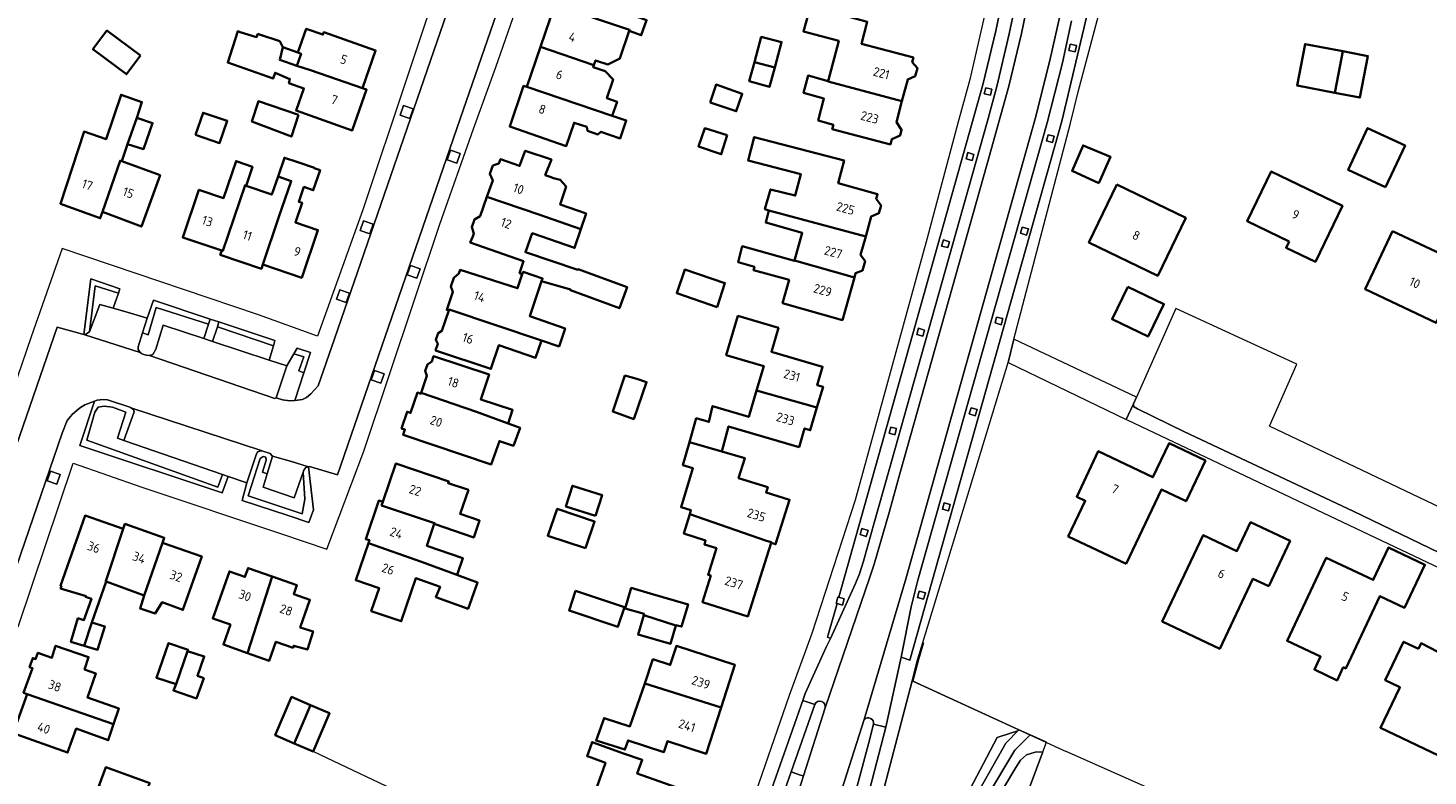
# Model space of a CAD drawing. Extents: x 152761 to 155748, y 459947 to 462743.
# Tile 87 of 256: x 154148 to 154356, y 461050 to 461161. Entities that reach past the tile are written whole.
import ezdxf
from ezdxf.enums import TextEntityAlignment as Align

# ---------------------------------------------------------------- set-up
doc = ezdxf.new("R2010")
doc.units = 0
doc.header["$LTSCALE"] = 0.75
for name, color, linetype, lineweight in [('B-RO-GR-BEPLANTING_CULTUUR_BOSPLANTSOEN-GV', 251, 'CONTINUOUS', 18), ('B-RO-GR-BEPLANTING_CULTUUR_HEESTERS-GV', 251, 'CONTINUOUS', 18), ('B-RO-GR-GROENVOORZIENING-GV', 251, 'CONTINUOUS', 18), ('B-RO-GR-HAAG-GV', 251, 'CONTINUOUS', 13), ('B-RO-IE-TERREINAFSCHEIDING_KUNSTMATIG_HEKWERK-G', 251, 'IE-TERREINAFSCHEIDING-KUNSTMATIG', 18), ('B-RO-OG-BEBOUWING-GV', 6, 'CONTINUOUS', 35), ('B-RO-OG-BEBOUWING-T18', 1, 'CONTINUOUS', 18), ('B-RO-OG-TERREIN_CULTUURSCHEIDING-GV', 251, 'CONTINUOUS', 18), ('B-RO-VH-VERHARDING_ASFALT-GV', 251, 'CONTINUOUS', 18), ('B-RO-VH-VERHARDING_BETONSTRAATSTEEN-GV', 251, 'CONTINUOUS', 18), ('B-RO-VH-VERHARDING_TEGEL-GV', 251, 'CONTINUOUS', 18)]:
    doc.layers.add(name, color=color, linetype=linetype, lineweight=lineweight)
doc.styles.add('NLCS-ISO-M200-T18', font='NLCS-ISO.ttf', dxfattribs={"height": 0.36})
doc.linetypes.add('IE-TERREINAFSCHEIDING-KUNSTMATIG', pattern='A,4,[82,NLCS.SHX,S=0.75,R=90,X=0,Y=0],4,-2', length=10)

msp = doc.modelspace()

# ---------------------------------------------------------------- linework, layer by layer
at = {"layer": 'B-RO-GR-BEPLANTING_CULTUUR_BOSPLANTSOEN-GV', "flags": 128}
for points in [[(154294.838, 461056.481), (154294.981, 461056.63), (154279.181, 461063.879), (154277.243, 461056.487), (154274.527, 461046.126), (154274.762, 461046.064), (154278.102, 461045.189), (154279.528, 461041.741), (154280.699, 461038.909), (154278.389, 461037.953), (154279.181, 461036.038), (154281.093, 461037.957), (154284.229, 461041.106), (154291.775, 461055.464), (154293.741, 461056.117)], [(154279.181, 461036.038), (154281.133, 461036.154), (154284.93, 461040.201), (154293.074, 461054.643), (154293.249, 461054.826), (154294.838, 461056.481), (154293.741, 461056.117), (154291.775, 461055.464), (154284.229, 461041.106), (154281.093, 461037.957)], [(154296.653, 461055.863), (154294.981, 461056.63), (154294.838, 461056.481), (154293.249, 461054.826), (154293.074, 461054.643), (154284.93, 461040.201), (154281.133, 461036.154), (154282.122, 461035.535), (154285.863, 461039.314), (154294.393, 461053.598)], [(154282.122, 461035.535), (154281.385, 461031.025), (154287.699, 461039.519), (154294.56, 461051.011), (154295.227, 461052.131), (154296.133, 461052.88), (154297.392, 461053.31), (154298.535, 461053.325), (154299.067, 461054.756), (154296.653, 461055.863), (154294.393, 461053.598), (154285.863, 461039.314)], [(154298.535, 461053.325), (154297.392, 461053.31), (154296.133, 461052.88), (154295.227, 461052.131), (154294.56, 461051.011), (154287.699, 461039.519), (154281.385, 461031.025), (154284.947, 461022.453), (154286.735, 461021.612), (154286.809, 461021.81)]]:
    msp.add_lwpolyline(points, close=True, dxfattribs=at)
at = {"layer": 'B-RO-GR-BEPLANTING_CULTUUR_HEESTERS-GV', "flags": 128}
for points in [[(154157.398, 461115.551), (154158.934, 461119.608), (154160.891, 461119.039), (154161.687, 461121.294), (154158.232, 461122.38)], [(154165.25, 461115.396), (154164.582, 461113.345), (154164.599, 461112.907), (154164.877, 461112.462), (154165.106, 461112.326), (154165.275, 461112.225), (154165.777, 461112.088), (154166.296, 461112.033), (154166.789, 461112.166), (154167.202, 461112.956), (154168.304, 461116.552), (154174.349, 461114.555), (154175.032, 461116.698), (154167.271, 461119.138), (154166.099, 461115.121)], [(154176.324, 461116.274), (154175.632, 461114.131), (154184.011, 461111.363), (154184.625, 461113.451)], [(154177.093, 461094.438), (154162.505, 461099.471), (154161.53, 461099.807), (154162.792, 461103.655), (154160.784, 461104.387), (154159.549, 461104.555), (154158.691, 461104.408), (154158.21, 461103.655), (154157.017, 461099.491), (154176.391, 461092.526)], [(154183.721, 461094.519), (154183.003, 461094.744), (154183.568, 461096.543), (154183.526, 461097.003), (154183.108, 461097.087), (154182.668, 461096.794), (154180.911, 461091.271), (154188.882, 461088.593), (154189.28, 461090.769), (154189.046, 461094.781), (154187.705, 461090.958), (154183.124, 461092.539)]]:
    msp.add_lwpolyline(points, close=True, dxfattribs=at)
at = {"layer": 'B-RO-GR-GROENVOORZIENING-GV', "flags": 128}
for points in [[(154302.58, 461158.152), (154302.391, 461157.228), (154303.33, 461157.01), (154303.538, 461157.961)], [(154290.084, 461151.671), (154289.859, 461150.783), (154290.767, 461150.587), (154290.969, 461151.467)], [(154204.798, 461147.155), (154205.293, 461148.572), (154203.877, 461149.066), (154203.383, 461147.65)], [(154299.305, 461144.704), (154299.075, 461143.811), (154299.985, 461143.566), (154300.236, 461144.496)], [(154211.786, 461140.523), (154212.281, 461141.94), (154210.864, 461142.434), (154210.37, 461141.018)], [(154287.438, 461142.079), (154287.178, 461141.17), (154288.086, 461140.921), (154288.343, 461141.808)], [(154198.908, 461130.07), (154199.403, 461131.487), (154197.986, 461131.981), (154197.492, 461130.565)], [(154295.457, 461131.051), (154295.235, 461130.152), (154296.118, 461129.877), (154296.404, 461130.82)], [(154283.807, 461129.147), (154283.526, 461128.225), (154284.457, 461128.017), (154284.728, 461128.875)], [(154205.849, 461123.473), (154206.344, 461124.89), (154204.927, 461125.384), (154204.433, 461123.968)], [(154156.551, 461115.143), (154156.706, 461115.099), (154157.398, 461115.551), (154158.232, 461122.38), (154161.687, 461121.294), (154161.911, 461121.927), (154157.61, 461123.385)], [(154195.395, 461119.872), (154195.89, 461121.289), (154194.473, 461121.783), (154193.979, 461120.367)], [(154175.032, 461116.698), (154175.268, 461117.437), (154166.863, 461120.239), (154165.957, 461117.567), (154165.25, 461115.396), (154166.099, 461115.121), (154167.271, 461119.138)], [(154291.683, 461117.723), (154291.455, 461116.874), (154292.358, 461116.59), (154292.616, 461117.501)], [(154176.561, 461117.006), (154176.324, 461116.274), (154184.625, 461113.451), (154184.857, 461114.24)], [(154280.114, 461116.069), (154279.87, 461115.164), (154280.769, 461114.903), (154281.013, 461115.814)], [(154187.793, 461105.357), (154189.151, 461109.489), (154188.381, 461109.745), (154189.114, 461111.858), (154187.653, 461112.275), (154186.608, 461110.505), (154185.052, 461105.75), (154185.956, 461105.495), (154187.044, 461105.309)], [(154189.151, 461109.489), (154190.134, 461112.481), (154188.162, 461113.138), (154187.653, 461112.275), (154189.114, 461111.858), (154188.381, 461109.745)], [(154200.515, 461107.929), (154201.01, 461109.346), (154199.594, 461109.84), (154199.1, 461108.424)], [(154158.143, 461105.274), (154155.977, 461098.723), (154177.061, 461091.723), (154177.95, 461094.142), (154177.093, 461094.438), (154176.391, 461092.526), (154157.017, 461099.491), (154158.21, 461103.655), (154158.691, 461104.408), (154159.549, 461104.555), (154160.784, 461104.387), (154162.792, 461103.655), (154161.53, 461099.807), (154162.505, 461099.471), (154164.003, 461103.72), (154163.892, 461104.051), (154163.527, 461104.313), (154163.518, 461104.316), (154160.051, 461105.464), (154159.405, 461105.5), (154158.547, 461105.403)], [(154287.644, 461103.385), (154288.518, 461103.111), (154288.801, 461104.03), (154287.9, 461104.275)], [(154276.023, 461101.45), (154275.762, 461100.538), (154276.624, 461100.284), (154276.895, 461101.213)], [(154183.721, 461094.519), (154184.506, 461097.124), (154184.452, 461097.184), (154184.128, 461097.546), (154182.912, 461097.919), (154182.884, 461097.927), (154182.795, 461097.907), (154182.273, 461097.789), (154182.064, 461097.314), (154180.686, 461093.198), (154179.992, 461090.585), (154186.785, 461088.336), (154189.88, 461087.311), (154190.568, 461089.195), (154189.809, 461095.548), (154189.419, 461095.464), (154189.135, 461095.034), (154189.046, 461094.781), (154189.28, 461090.769), (154188.882, 461088.593), (154180.911, 461091.271), (154182.668, 461096.794), (154183.108, 461097.087), (154183.526, 461097.003), (154183.568, 461096.543), (154183.003, 461094.744)], [(154152.55, 461092.989), (154153.044, 461094.405), (154151.628, 461094.899), (154151.134, 461093.484)], [(154283.922, 461090.206), (154283.671, 461089.302), (154284.59, 461089.048), (154284.834, 461089.951)], [(154271.723, 461086.396), (154271.507, 461085.518), (154272.376, 461085.227), (154272.663, 461086.14)], [(154268.342, 461076.25), (154268.176, 461076.272), (154267.934, 461075.328), (154268.084, 461075.291), (154268.856, 461075.067), (154269.146, 461076.002)], [(154280.216, 461077.129), (154279.963, 461076.227), (154280.864, 461075.95), (154281.143, 461076.882)]]:
    msp.add_lwpolyline(points, close=True, dxfattribs=at)
at = {"layer": 'B-RO-GR-HAAG-GV', "flags": 128}
for points in [[(154161.911, 461121.927), (154157.61, 461123.385), (154156.551, 461115.143), (154156.706, 461115.099), (154157.398, 461115.551), (154158.232, 461122.38), (154161.687, 461121.294)], [(154175.032, 461116.698), (154175.268, 461117.437), (154166.863, 461120.239), (154165.957, 461117.567), (154165.25, 461115.396), (154166.099, 461115.121), (154167.271, 461119.138)], [(154176.561, 461117.006), (154176.324, 461116.274), (154184.625, 461113.451), (154184.857, 461114.24)], [(154189.151, 461109.489), (154188.381, 461109.745), (154189.114, 461111.858), (154187.653, 461112.275), (154186.608, 461110.505), (154185.052, 461105.75), (154185.956, 461105.495), (154187.044, 461105.309), (154187.793, 461105.357)], [(154188.162, 461113.138), (154187.653, 461112.275), (154189.114, 461111.858), (154188.381, 461109.745), (154189.151, 461109.489), (154190.134, 461112.481)], [(154177.093, 461094.438), (154176.391, 461092.526), (154157.017, 461099.491), (154158.21, 461103.655), (154158.691, 461104.408), (154159.549, 461104.555), (154160.784, 461104.387), (154162.792, 461103.655), (154161.53, 461099.807), (154162.505, 461099.471), (154164.003, 461103.72), (154163.892, 461104.051), (154163.527, 461104.313), (154163.518, 461104.316), (154160.051, 461105.464), (154159.405, 461105.5), (154158.547, 461105.403), (154158.143, 461105.274), (154155.977, 461098.723), (154177.061, 461091.723), (154177.95, 461094.142)], [(154183.721, 461094.519), (154184.506, 461097.124), (154184.452, 461097.184), (154184.128, 461097.546), (154182.912, 461097.919), (154182.884, 461097.927), (154182.795, 461097.907), (154182.273, 461097.789), (154182.064, 461097.314), (154180.686, 461093.198), (154179.992, 461090.585), (154186.785, 461088.336), (154189.88, 461087.311), (154190.568, 461089.195), (154189.809, 461095.548), (154189.419, 461095.464), (154189.135, 461095.034), (154189.046, 461094.781), (154189.28, 461090.769), (154188.882, 461088.593), (154180.911, 461091.271), (154182.668, 461096.794), (154183.108, 461097.087), (154183.526, 461097.003), (154183.568, 461096.543), (154183.003, 461094.744)]]:
    msp.add_lwpolyline(points, close=True, dxfattribs=at)
at = {"layer": 'B-RO-IE-TERREINAFSCHEIDING_KUNSTMATIG_HEKWERK-G', "flags": 128}
for points in [[(154280.88, 461069.499), (154280.105, 461066.948), (154279.296, 461063.826), (154301.998, 461053.411)], [(154208.005, 461045.059), (154205.263, 461046.368), (154190.527, 461053.4)], [(154298.535, 461053.325), (154286.809, 461021.81)], [(154336.403, 461038.384), (154317.439, 461046.526), (154301.998, 461053.411)]]:
    msp.add_lwpolyline(points, dxfattribs=at)
at = {"layer": 'B-RO-OG-BEBOUWING-GV', "flags": 128}
for points in [[(154237.362, 461169.646), (154234.734, 461170.426), (154236.115, 461169.949), (154235.218, 461167.533), (154233.293, 461168.193), (154227.945, 461170.025), (154225.907, 461164.083), (154226.295, 461163.949), (154237.359, 461160.265), (154237.313, 461160.096), (154239.07, 461159.474), (154239.881, 461161.717), (154236.877, 461162.775), (154238.18, 461166.61), (154238.844, 461166.381), (154239.632, 461168.861)], [(154226.295, 461163.949), (154224.164, 461157.737), (154232.081, 461155.053), (154232.317, 461155.741), (154234.123, 461155.151), (154235.934, 461156.015), (154237.313, 461160.096), (154237.359, 461160.265)], [(154266.777, 461152.647), (154266.763, 461152.594), (154277.669, 461149.694), (154278.526, 461152.923), (154279.635, 461153.405), (154279.955, 461154.608), (154279.201, 461155.466), (154279.386, 461156.162), (154271.689, 461158.204), (154272.549, 461161.446), (154272.158, 461161.552), (154266.559, 461163.065), (154266.424, 461163.101), (154264.144, 461163.718), (154263.089, 461160.042), (154268.311, 461158.617)], [(154164.939, 461156.443), (154159.971, 461160.166), (154157.9, 461157.401), (154162.867, 461153.679)], [(154188.105, 461154.915), (154185.556, 461155.807), (154186.006, 461157.682), (154185.56, 461158.61), (154182.575, 461159.585), (154182.338, 461159.659), (154182.144, 461159.198), (154179.691, 461159.944), (154179.335, 461160.053), (154177.874, 461155.425), (154184.577, 461153.056), (154184.876, 461153.921), (154187.072, 461152.962), (154186.918, 461152.379), (154189.147, 461151.587), (154187.99, 461148.313), (154196.287, 461145.379), (154198.421, 461151.413), (154197.79, 461151.637), (154190.095, 461154.27)], [(154190.095, 461154.27), (154197.79, 461151.637), (154199.763, 461157.217), (154192.093, 461159.927), (154191.96, 461159.551), (154189.498, 461160.421), (154188.254, 461156.898), (154188.726, 461156.733), (154188.105, 461154.915)], [(154258.846, 461154.703), (154259.857, 461158.439), (154256.857, 461159.224), (154255.849, 461155.497)], [(154186.006, 461157.682), (154185.556, 461155.807), (154188.105, 461154.915), (154188.726, 461156.733), (154188.254, 461156.898)], [(154232.081, 461155.053), (154224.164, 461157.737), (154222.13, 461151.808), (154234.796, 461147.537), (154235.51, 461149.627), (154234.002, 461150.13), (154234.949, 461152.892), (154233.748, 461154.121), (154231.97, 461154.73)], [(154342.926, 461157.091), (154337.353, 461158.158), (154336.175, 461152.006), (154341.769, 461150.934), (154342.05, 461152.46)], [(154342.926, 461157.091), (154342.05, 461152.46), (154341.769, 461150.934), (154345.478, 461150.224), (154346.656, 461156.377)], [(154255.849, 461155.497), (154255.072, 461152.657), (154258.072, 461151.845), (154258.846, 461154.703)], [(154277.669, 461149.694), (154266.763, 461152.594), (154266.777, 461152.647), (154263.78, 461153.495), (154263.104, 461150.928), (154266.119, 461150.089), (154265.286, 461146.847), (154267.522, 461146.183), (154267.361, 461145.576), (154275.97, 461143.29), (154276.177, 461144.07), (154277.396, 461144.638), (154277.618, 461145.476), (154276.848, 461146.601)], [(154163.023, 461143.356), (154164.402, 461147.248), (154165.159, 461149.572), (154162.078, 461150.654), (154159.888, 461144.087), (154156.618, 461145.222), (154153.091, 461134.513), (154158.986, 461132.359), (154159.329, 461133.302), (154161.935, 461140.887), (154162.179, 461140.798)], [(154234.796, 461147.537), (154222.13, 461151.808), (154221.671, 461151.959), (154219.603, 461145.929), (154227.967, 461143.061), (154229.147, 461146.5), (154231.023, 461145.898), (154231.104, 461145.331), (154232.671, 461144.79), (154233.104, 461145.168), (154235.969, 461144.195), (154236.861, 461146.841)], [(154249.293, 461149.526), (154253.158, 461148.201), (154254.023, 461150.796), (154250.159, 461152.148)], [(154188.332, 461147.656), (154182.415, 461149.693), (154181.443, 461146.676), (154187.295, 461144.452)], [(154164.402, 461147.248), (154163.023, 461143.356), (154165.401, 461142.599), (154166.726, 461146.464)], [(154173.095, 461144.702), (154176.667, 461143.484), (154177.79, 461146.777), (154174.219, 461147.996)], [(154251.809, 461144.647), (154248.485, 461145.702), (154247.539, 461142.999), (154250.917, 461141.836)], [(154257.982, 461133.527), (154272.323, 461129.681), (154273.142, 461132.619), (154274.259, 461133.113), (154274.582, 461134.273), (154273.876, 461135.248), (154274.066, 461135.929), (154268.252, 461137.551), (154269.118, 461140.903), (154255.821, 461144.392), (154254.902, 461140.933), (154262.712, 461138.877), (154261.874, 461135.715), (154258.226, 461136.635), (154257.401, 461133.716)], [(154349.271, 461136.951), (154352.155, 461143.132), (154346.624, 461145.712), (154343.74, 461139.531)], [(154216.242, 461135.55), (154223.934, 461132.897), (154230.151, 461130.745), (154230.922, 461133.053), (154227.084, 461134.378), (154227.95, 461137.054), (154227.058, 461138.054), (154225.897, 461138.353), (154225.908, 461138.384), (154224.872, 461138.756), (154225.789, 461141.068), (154221.898, 461142.366), (154221.071, 461140.123), (154218.252, 461141.136), (154218.021, 461140.495), (154217.122, 461140.192), (154216.67, 461138.936), (154217.101, 461137.939)], [(154306.827, 461137.548), (154308.558, 461141.453), (154304.504, 461143.157), (154302.855, 461139.373)], [(154159.329, 461133.302), (154165.085, 461131.14), (154167.854, 461138.725), (154162.179, 461140.798), (154161.935, 461140.887)], [(154176.971, 461127.579), (154177.137, 461127.523), (154180.437, 461137.242), (154180.602, 461137.183), (154181.472, 461139.822), (154181.529, 461139.994), (154179.104, 461140.817), (154177.251, 461135.358), (154173.606, 461136.595), (154171.209, 461129.535)], [(154185.309, 461138.564), (154187.271, 461137.864), (154185.447, 461132.574), (154183.05, 461125.514), (154188.825, 461123.551), (154191.223, 461130.613), (154187.894, 461131.743), (154188.876, 461134.658), (154188.389, 461134.793), (154189.146, 461137.009), (154190.525, 461136.522), (154191.498, 461139.36), (154191.537, 461139.478), (154190.676, 461139.784), (154190.687, 461139.82), (154188.099, 461140.704), (154186.255, 461141.334)], [(154185.309, 461138.564), (154184.389, 461135.875), (154180.602, 461137.183), (154180.437, 461137.242), (154177.137, 461127.523), (154176.971, 461127.579), (154176.76, 461126.955), (154182.838, 461124.89), (154183.05, 461125.514), (154185.447, 461132.574), (154187.271, 461137.864)], [(154335.008, 461128.935), (154334.554, 461127.994), (154338.88, 461125.913), (154342.879, 461134.225), (154332.352, 461139.289), (154328.806, 461131.92)], [(154309.494, 461137.341), (154305.351, 461128.764), (154315.539, 461123.839), (154319.682, 461132.42)], [(154221.472, 461124.082), (154221.607, 461124.432), (154224.471, 461123.451), (154224.336, 461123.054), (154228.615, 461121.79), (154228.585, 461121.708), (154235.839, 461119.045), (154236.981, 461122.158), (154229.728, 461124.82), (154229.7, 461124.743), (154221.93, 461127.325), (154222.939, 461130.131), (154229.218, 461127.972), (154230.151, 461130.745), (154223.934, 461132.897), (154216.242, 461135.55), (154215.214, 461132.693), (154214.393, 461132.171), (154213.982, 461131.028), (154214.289, 461130.123), (154214.124, 461129.664), (154213.77, 461128.786), (154221.661, 461126.001), (154221.066, 461124.244)], [(154261.774, 461126.1), (154270.631, 461123.612), (154270.804, 461124.234), (154271.842, 461124.638), (154272.219, 461125.99), (154271.558, 461126.938), (154272.323, 461129.681), (154257.982, 461133.527), (154257.514, 461131.713), (154262.917, 461130.199)], [(154350.324, 461130.441), (154346.276, 461121.839), (154356.779, 461116.895), (154360.828, 461125.499)], [(154270.631, 461123.612), (154261.774, 461126.1), (154261.758, 461126.042), (154254.037, 461128.222), (154253.415, 461125.844), (154255.848, 461125.168), (154255.712, 461124.655), (154260.975, 461123.237), (154260.007, 461119.766), (154268.869, 461117.295)], [(154224.294, 461114.257), (154226.927, 461113.381), (154227.807, 461116.045), (154222.565, 461117.88), (154224.336, 461123.054), (154224.471, 461123.451), (154221.607, 461124.432), (154221.472, 461124.082), (154220.764, 461121.988), (154212.253, 461124.714), (154212.082, 461124.201), (154211.336, 461123.556), (154210.908, 461122.276), (154211.171, 461121.474), (154210.276, 461118.795), (154210.592, 461118.691), (154210.64, 461118.835)], [(154250.345, 461119.219), (154251.47, 461122.754), (154245.518, 461124.767), (154244.329, 461121.253)], [(154311.122, 461122.221), (154308.797, 461117.404), (154314.128, 461114.829), (154316.455, 461119.648)], [(154224.294, 461114.257), (154210.64, 461118.835), (154210.592, 461118.691), (154209.582, 461115.667), (154209.013, 461115.367), (154208.678, 461114.363), (154208.953, 461113.781), (154208.625, 461112.8), (154216.825, 461110.062), (154217.997, 461113.545), (154223.44, 461111.714)], [(154265.097, 461104.331), (154265.996, 461107.379), (154265.131, 461107.634), (154265.937, 461110.367), (154258.36, 461112.602), (154259.401, 461116.132), (154253.384, 461117.907), (154251.672, 461112.102), (154257.219, 461110.466), (154256.159, 461106.872)], [(154206.519, 461106.495), (154214.712, 461103.706), (154219.386, 461101.956), (154220.035, 461103.983), (154215.323, 461105.537), (154216.548, 461109.205), (154208.34, 461111.946), (154208.078, 461111.162), (154207.42, 461110.727), (154207.106, 461109.785), (154207.362, 461109.018)], [(154238.421, 461108.585), (154236.664, 461109.072), (154234.853, 461103.748), (154237.961, 461102.612), (154239.881, 461108.098)], [(154219.386, 461101.956), (154214.712, 461103.706), (154206.519, 461106.495), (154206.476, 461106.366), (154205.934, 461106.547), (154204.93, 461103.542), (154204.417, 461103.713), (154203.59, 461101.237), (154204.103, 461101.066), (154204.001, 461100.761), (154203.843, 461100.288), (154216.844, 461095.875), (154218.088, 461099.362), (154220.169, 461098.686), (154221.142, 461101.334)], [(154246.239, 461099.212), (154250.996, 461097.831), (154252.014, 461101.548), (154262.447, 461098.474), (154263.26, 461101.23), (154264.108, 461100.98), (154265.097, 461104.331), (154256.159, 461106.872), (154255.003, 461102.952), (154249.654, 461104.548), (154249.091, 461102.212), (154247.235, 461102.747)], [(154250.996, 461097.831), (154246.239, 461099.212), (154245.262, 461095.786), (154246.739, 461095.336), (154244.98, 461089.562), (154246.446, 461089.115), (154246.273, 461088.538), (154257.479, 461084.663), (154258.321, 461084.398), (154258.292, 461084.306), (154258.961, 461084.095), (154261.04, 461090.674), (154257.562, 461091.773), (154257.798, 461092.52), (154253.504, 461093.877), (154254.438, 461096.832)], [(154310.876, 461081.172), (154316.097, 461092.182), (154319.748, 461090.453), (154322.605, 461096.478), (154317.214, 461099.035), (154314.833, 461094.014), (154306.733, 461097.856), (154303.544, 461091.131), (154304.805, 461090.532), (154302.297, 461085.241)], [(154208.448, 461087.123), (154214.281, 461085.104), (154215.146, 461087.59), (154212.254, 461088.591), (154213.498, 461092.131), (154210.483, 461093.118), (154210.579, 461093.401), (154202.755, 461096.057), (154200.82, 461090.356), (154200.647, 461089.848), (154208.479, 461087.215)], [(154232.316, 461088.319), (154233.279, 461091.373), (154228.89, 461092.756), (154227.928, 461089.702)], [(154211.803, 461079.556), (154211.858, 461079.712), (154212.669, 461082.016), (154207.339, 461083.857), (154208.448, 461087.123), (154208.479, 461087.215), (154200.647, 461089.848), (154200.82, 461090.356), (154200.23, 461090.557), (154198.294, 461084.854), (154198.827, 461084.673), (154198.682, 461084.246), (154206.53, 461081.474)], [(154156.623, 461069.054), (154157.767, 461072.488), (154159.857, 461078.581), (154159.802, 461078.601), (154162.387, 461086.368), (154156.74, 461088.335), (154153.12, 461077.944), (154153.232, 461077.904), (154153.116, 461077.552), (154156.9, 461076.389), (154156.819, 461076.281), (154157.684, 461076.01), (154156.565, 461072.853), (154155.691, 461073.118), (154154.64, 461069.656)], [(154230.845, 461083.507), (154232.171, 461087.467), (154226.644, 461089.335), (154225.243, 461085.344)], [(154258.292, 461084.306), (154258.321, 461084.398), (154257.479, 461084.663), (154246.273, 461088.538), (154245.409, 461085.661), (154248.618, 461084.633), (154248.434, 461084.06), (154250.221, 461083.488), (154248.985, 461079.575), (154249.366, 461079.454), (154248.127, 461075.535), (154254.849, 461073.41)], [(154159.857, 461078.581), (154165.506, 461076.482), (154168.196, 461084.318), (154168.456, 461085.062), (154162.643, 461087.087), (154162.387, 461086.368), (154159.802, 461078.601)], [(154331.972, 461077.886), (154335.145, 461084.58), (154329.3, 461087.352), (154327.277, 461083.084), (154322.272, 461085.456), (154316.204, 461072.656), (154324.725, 461068.617), (154329.641, 461078.99)], [(154168.196, 461084.318), (154165.506, 461076.482), (154164.891, 461074.59), (154167.107, 461073.832), (154168.178, 461075.489), (154171.239, 461074.352), (154174.006, 461082.294)], [(154198.682, 461084.246), (154196.826, 461078.777), (154200.271, 461077.608), (154199.111, 461074.191), (154203.547, 461072.685), (154205.719, 461079.084), (154209.29, 461077.8), (154208.695, 461076.26), (154213.451, 461074.529), (154214.857, 461078.448), (154211.803, 461079.556), (154206.53, 461081.474)], [(154343.011, 461065.873), (154343.368, 461065.705), (154348.411, 461076.398), (154352.077, 461074.669), (154355.091, 461081.061), (154349.701, 461083.602), (154347.441, 461078.809), (154340.482, 461082.089), (154334.688, 461069.799), (154339.651, 461067.458), (154338.736, 461065.517), (154342.095, 461063.932)], [(154184.459, 461079.31), (154180.878, 461080.571), (154180.412, 461079.247), (154178.106, 461080.059), (154175.655, 461073.099), (154178.256, 461072.183), (154177.213, 461069.221), (154180.78, 461067.965)], [(154180.78, 461067.965), (154184.004, 461066.829), (154185, 461069.656), (154187.536, 461068.763), (154187.639, 461069.055), (154189.657, 461068.496), (154190.496, 461071.172), (154188.6, 461071.784), (154190.04, 461075.873), (154187.639, 461076.719), (154188.1, 461078.027), (154184.459, 461079.31)], [(154236.581, 461074.778), (154229.369, 461077.175), (154228.406, 461074.279), (154235.618, 461071.881)], [(154239.441, 461073.571), (154244.189, 461072.064), (154244.196, 461072.089), (154245.055, 461071.893), (154246.011, 461075.176), (154240.384, 461076.809), (154237.601, 461077.615), (154236.682, 461074.588), (154239.498, 461073.766)], [(154157.767, 461072.488), (154156.623, 461069.054), (154158.603, 461068.453), (154159.654, 461071.915)], [(154244.189, 461072.064), (154239.441, 461073.571), (154238.612, 461070.722), (154243.391, 461069.33)], [(154354.127, 461068.593), (154351.951, 461069.639), (154349.216, 461063.948), (154351.391, 461062.902), (154351.322, 461062.758), (154348.508, 461056.905), (154357.087, 461052.781), (154362.385, 461063.802), (154364.505, 461062.784), (154367.692, 461069.414), (154361.922, 461072.188), (154359.398, 461066.936), (154354.525, 461069.421)], [(154160.97, 461057.434), (154161.76, 461059.764), (154157.082, 461061.417), (154158.344, 461064.948), (154156.677, 461065.544), (154157.254, 461067.368), (154152.383, 461069.046), (154151.824, 461067.279), (154149.764, 461068.015), (154149.427, 461067.073), (154149.003, 461067.224), (154148.532, 461065.907), (154148.956, 461065.755), (154147.646, 461062.092), (154148.186, 461061.899)], [(154170.207, 461063.387), (154171.91, 461068.252), (154171.991, 461068.468), (154169.073, 461069.428), (154167.315, 461064.307)], [(154170.207, 461063.387), (154169.828, 461062.414), (154173.233, 461061.251), (154174.315, 461064.251), (154173.369, 461064.603), (154174.397, 461067.467), (154171.91, 461068.252)], [(154239.632, 461063.443), (154250.931, 461059.932), (154252.96, 461066.225), (154244.284, 461069.023), (154243.379, 461066.217), (154240.804, 461067.047)], [(154250.931, 461059.932), (154239.632, 461063.443), (154237.414, 461057.104), (154233.577, 461058.348), (154232.407, 461055.003), (154236.669, 461053.681), (154237.144, 461055.05), (154242.441, 461053.319), (154242.947, 461054.927), (154248.717, 461053.068)], [(154148.186, 461061.899), (154146.121, 461056.123), (154154.162, 461053.249), (154155.428, 461056.791), (154160.17, 461055.072), (154160.97, 461057.434)], [(154187.71, 461054.603), (154190.131, 461060.271), (154187.314, 461061.474), (154184.893, 461055.806)], [(154190.131, 461060.271), (154187.71, 461054.603), (154190.527, 461053.4), (154192.948, 461059.068)], [(154244.41, 461040.683), (154244.742, 461041.622), (154245.45, 461041.963), (154245.855, 461043.097), (154245.51, 461043.79), (154246.722, 461047.211), (154238.502, 461050.124), (154239.22, 461052.147), (154236.475, 461053.121), (154231.804, 461054.78), (154231.254, 461053.233), (154231.067, 461052.707), (154231.661, 461052.497), (154233.781, 461051.744), (154233.724, 461051.582), (154231.455, 461045.192), (154233.254, 461044.566)], [(154159.673, 461047.944), (154164.677, 461046.193), (154165.081, 461046.007), (154166.146, 461048.325), (154166.323, 461048.709), (154159.834, 461051.096), (154158.793, 461048.256)]]:
    msp.add_lwpolyline(points, close=True, dxfattribs=at)
at = {"layer": 'B-RO-OG-TERREIN_CULTUURSCHEIDING-GV', "flags": 128}
for points in [[(154264.79, 461060.347), (154261.295, 461050.394), (154262.655, 461049.911), (154263.079, 461049.781), (154266.288, 461059.852)], [(154272.097, 461058.134), (154259.851, 461019.794), (154262.282, 461018.931), (154267.796, 461036.122), (154272.746, 461054.519), (154273.453, 461057.441)]]:
    msp.add_lwpolyline(points, dxfattribs=at)
at = {"layer": 'B-RO-OG-TERREIN_CULTUURSCHEIDING-GV'}
for points in [[(154266.288, 461059.852, 0.9607128), (154264.79, 461060.347)], [(154273.453, 461057.441, 0.7647579), (154272.097, 461058.134)]]:
    msp.add_lwpolyline(points, format="xyb", dxfattribs=at)
at = {"layer": 'B-RO-VH-VERHARDING_ASFALT-GV', "flags": 128}
for points in [[(154266.288, 461059.852), (154272.942, 461079.197), (154273.544, 461081.15), (154275.791, 461088.771), (154277.419, 461094.713), (154290.317, 461140.42), (154293.52, 461151.921), (154295.375, 461159.717), (154298.211, 461173.326), (154299.748, 461181.328), (154301.677, 461191.719), (154305.435, 461211.455), (154307.154, 461221.155), (154308.66, 461229.517), (154309.304, 461234.034), (154311.689, 461250.434)], [(154319.589, 461248.275), (154315.57, 461235.664), (154314.436, 461231.535), (154313.284, 461226.223), (154312.039, 461219.648), (154306.237, 461188.84), (154304.99, 461182.386), (154304.606, 461180.398), (154301.949, 461166.623), (154301.144, 461162.748), (154299.582, 461155.706), (154297.409, 461147.076), (154278.286, 461079.137), (154272.097, 461058.134)], [(154217.268, 461191.732), (154197.886, 461133.627), (154191.13, 461114.905), (154182.435, 461118.055), (154153.353, 461127.889), (154148.767, 461114.779), (154141.267, 461092.963)], [(154136.096, 461050.242), (154153.344, 461100.54), (154154.108, 461102.389), (154154.851, 461103.289), (154155.894, 461104.221), (154156.699, 461104.746), (154158.143, 461105.274), (154158.547, 461105.403), (154159.405, 461105.5), (154160.051, 461105.464), (154163.518, 461104.316), (154163.527, 461104.313), (154182.81, 461097.952), (154182.884, 461097.927), (154182.912, 461097.919), (154184.128, 461097.546), (154184.452, 461097.184), (154184.506, 461097.124), (154187.282, 461096.322), (154189.809, 461095.548), (154189.976, 461095.584), (154194.108, 461094.366), (154212.257, 461147.075), (154227.042, 461189.768)], [(154227.042, 461189.768), (154212.257, 461147.075), (154194.108, 461094.366), (154189.976, 461095.584), (154189.809, 461095.548), (154190.568, 461089.195), (154189.88, 461087.311), (154186.785, 461088.336), (154179.992, 461090.585), (154180.686, 461093.198), (154177.95, 461094.142), (154177.061, 461091.723), (154155.977, 461098.723), (154158.143, 461105.274), (154156.699, 461104.746), (154155.894, 461104.221), (154154.851, 461103.289), (154154.108, 461102.389), (154153.344, 461100.54), (154136.096, 461050.242)], [(154298.211, 461173.326), (154295.375, 461159.717), (154293.52, 461151.921), (154290.317, 461140.42), (154277.419, 461094.713), (154275.791, 461088.771), (154273.544, 461081.15), (154272.942, 461079.197), (154266.288, 461059.852), (154263.079, 461049.781), (154260.352, 461041.106)], [(154296.078, 461171.57), (154293.569, 461159.663), (154291.702, 461151.872), (154290.307, 461146.572), (154288.667, 461140.826), (154286.203, 461132.069), (154281.079, 461113.861), (154278.886, 461106.148), (154275.79, 461095.122), (154273.466, 461086.931), (154271.984, 461081.583), (154271.374, 461079.712), (154270.797, 461078.289), (154267.091, 461070.118), (154266.466, 461068.831), (154263.354, 461061.988), (154262.999, 461060.973), (154264.79, 461060.347)], [(154211.759, 461167.071), (154193.671, 461114.501), (154191.272, 461107.561), (154190.147, 461106.364), (154189.501, 461105.796), (154188.936, 461105.539), (154187.793, 461105.357), (154187.044, 461105.309), (154185.956, 461105.495), (154185.052, 461105.75), (154184.838, 461105.664), (154166.296, 461112.033), (154165.777, 461112.088), (154165.275, 461112.225), (154165.106, 461112.326), (154164.877, 461112.462), (154156.706, 461115.099), (154156.551, 461115.143), (154152.6, 461116.254), (154141.954, 461085.447)], [(154141.954, 461085.447), (154152.6, 461116.254), (154156.551, 461115.143), (154157.61, 461123.385), (154161.911, 461121.927), (154161.687, 461121.294), (154160.891, 461119.039), (154163.473, 461118.289), (154165.957, 461117.567), (154166.863, 461120.239), (154175.268, 461117.437), (154176.561, 461117.006), (154184.857, 461114.24), (154184.625, 461113.451), (154184.011, 461111.363), (154186.608, 461110.505), (154187.653, 461112.275), (154188.162, 461113.138), (154190.134, 461112.481), (154189.151, 461109.489), (154187.793, 461105.357), (154188.936, 461105.539), (154189.501, 461105.796), (154190.147, 461106.364), (154191.272, 461107.561), (154193.671, 461114.501), (154211.759, 461167.071)], [(154146.816, 461071.868), (154154.963, 461096.081), (154165.14, 461092.542), (154185.834, 461085.619), (154192.524, 461083.382), (154198.001, 461097.848), (154209.264, 461131.488), (154214.25, 461145.589), (154217.534, 461154.724), (154220.457, 461163.075)], [(154259.851, 461019.794), (154272.097, 461058.134), (154278.286, 461079.137), (154297.409, 461147.076), (154299.582, 461155.706), (154301.144, 461162.748)], [(154273.453, 461057.441), (154275.304, 461056.995), (154277.565, 461067.369), (154279.048, 461074.814), (154280.048, 461078.748), (154299.2, 461146.491), (154301.448, 461155.367), (154302.762, 461161.583)], [(154272.916, 461047.88), (154275.304, 461056.995), (154273.453, 461057.441), (154272.746, 461054.519), (154267.796, 461036.122), (154262.282, 461018.931), (154259.628, 461010.657), (154257.717, 461004.704), (154257.073, 461002.697), (154254.214, 460993.43), (154252.766, 460987.573), (154250.601, 460974.78), (154248.46, 460964.906), (154247.541, 460961.836), (154246.528, 460958.761), (154245.161, 460954.943), (154243.644, 460951.132)]]:
    msp.add_lwpolyline(points, dxfattribs=at)
for points in [[(154204.798, 461147.155), (154203.383, 461147.65), (154203.877, 461149.066), (154205.293, 461148.572)], [(154211.786, 461140.523), (154210.37, 461141.018), (154210.864, 461142.434), (154212.281, 461141.94)], [(154198.908, 461130.07), (154197.492, 461130.565), (154197.986, 461131.981), (154199.403, 461131.487)], [(154205.849, 461123.473), (154204.433, 461123.968), (154204.927, 461125.384), (154206.344, 461124.89)], [(154195.395, 461119.872), (154193.979, 461120.367), (154194.473, 461121.783), (154195.89, 461121.289)], [(154200.515, 461107.929), (154199.1, 461108.424), (154199.594, 461109.84), (154201.01, 461109.346)], [(154152.55, 461092.989), (154151.134, 461093.484), (154151.628, 461094.899), (154153.044, 461094.405)], [(154261.295, 461050.394), (154264.79, 461060.347), (154262.999, 461060.973), (154256.909, 461043.557), (154230.127, 460970.758), (154229.29, 460968.44), (154227.034, 460962.335), (154228.9, 460961.646), (154230.938, 460967.442), (154232.046, 460970.471), (154237.297, 460984.506), (154240.887, 460994.416), (154250.167, 461019.707), (154254.014, 461030.078), (154258.283, 461041.816)]]:
    msp.add_lwpolyline(points, close=True, dxfattribs=at)
at = {"layer": 'B-RO-VH-VERHARDING_ASFALT-GV'}
for points in [[(154264.79, 461060.347, -0.9607128), (154266.288, 461059.852)], [(154272.097, 461058.134, -0.7647579), (154273.453, 461057.441)]]:
    msp.add_lwpolyline(points, format="xyb", dxfattribs=at)
at = {"layer": 'B-RO-VH-VERHARDING_BETONSTRAATSTEEN-GV', "flags": 128}
for points in [[(154160.891, 461119.039), (154158.934, 461119.608), (154157.398, 461115.551), (154156.706, 461115.099), (154164.877, 461112.462), (154164.599, 461112.907), (154164.582, 461113.345), (154165.25, 461115.396), (154165.957, 461117.567), (154163.473, 461118.289)], [(154166.296, 461112.033), (154184.838, 461105.664), (154185.052, 461105.75), (154186.608, 461110.505), (154184.011, 461111.363), (154175.632, 461114.131), (154174.349, 461114.555), (154168.304, 461116.552), (154167.202, 461112.956), (154166.789, 461112.166)], [(154177.95, 461094.142), (154180.686, 461093.198), (154182.064, 461097.314), (154182.273, 461097.789), (154182.795, 461097.907), (154182.884, 461097.927), (154182.81, 461097.952), (154163.527, 461104.313), (154163.892, 461104.051), (154164.003, 461103.72), (154162.505, 461099.471), (154177.093, 461094.438)], [(154189.809, 461095.548), (154187.282, 461096.322), (154184.506, 461097.124), (154183.721, 461094.519), (154183.124, 461092.539), (154187.705, 461090.958), (154189.046, 461094.781), (154189.135, 461095.034), (154189.419, 461095.464)]]:
    msp.add_lwpolyline(points, close=True, dxfattribs=at)
for points in [[(154439.964, 461063.051), (154437.121, 461062.266), (154434.79, 461061.623), (154431.892, 461061.259), (154430.012, 461061.099), (154426.394, 461061.008), (154424.279, 461061.01), (154422.22, 461061.114), (154419.981, 461061.453), (154415.708, 461062.496), (154414.155, 461063.058), (154404.443, 461067.399), (154403.676, 461067.764), (154389.741, 461074.287), (154365.923, 461085.437), (154332.084, 461101.596), (154336.129, 461110.771), (154318.206, 461119.023), (154312.379, 461105.859), (154311.949, 461104.886)], [(154311.949, 461104.886), (154311.945, 461104.474), (154312.538, 461104.118), (154319.506, 461100.745), (154344.468, 461088.975), (154367.087, 461078.082), (154387.096, 461068.713), (154392.361, 461066.249), (154406.832, 461059.353), (154411.077, 461057.473), (154413.526, 461056.536), (154417.92, 461055.254), (154421.309, 461054.741), (154422.77, 461054.73), (154424.317, 461054.795), (154428.679, 461054.76), (154433.684, 461055.311)]]:
    msp.add_lwpolyline(points, dxfattribs=at)
at = {"layer": 'B-RO-VH-VERHARDING_TEGEL-GV', "flags": 128}
for points in [[(154274.147, 461044.675), (154274.527, 461046.126), (154277.243, 461056.487), (154279.181, 461063.879), (154279.896, 461066.605), (154293.382, 461111.013), (154294.218, 461114.45), (154302.628, 461146.434), (154303.788, 461151.108), (154305.17, 461156.286), (154307.429, 461164.853), (154310.086, 461178.862), (154310.596, 461181.551), (154318.616, 461224.978), (154321.934, 461240.176), (154322.745, 461243.077), (154321.229, 461243.438), (154318.195, 461230.341), (154316.763, 461223.632), (154309.111, 461182.627), (154308.425, 461179.22)], [(154308.425, 461179.22), (154305.028, 461162.347), (154301.371, 461146.738), (154278.864, 461066.931), (154277.565, 461067.369), (154275.304, 461056.995), (154272.916, 461047.88)], [(154268.084, 461075.291), (154267.934, 461075.328), (154268.176, 461076.272), (154268.342, 461076.25), (154289.701, 461152.331), (154291.584, 461160.101), (154294.046, 461171.969), (154296.078, 461171.57), (154296.438, 461173.355), (154295.843, 461173.46), (154295.974, 461174.167)], [(154292.33, 461173.002), (154287.747, 461152.907), (154285.973, 461146.446), (154281.43, 461129.398), (154270.753, 461090.64), (154264.314, 461070.855), (154260.992, 461061.702), (154253.322, 461039.587)], [(154302.762, 461161.583), (154301.448, 461155.367), (154299.2, 461146.491), (154280.048, 461078.748), (154279.048, 461074.814), (154277.565, 461067.369), (154278.864, 461066.931), (154301.371, 461146.738), (154305.028, 461162.347)], [(154433.684, 461055.311), (154428.679, 461054.76), (154424.317, 461054.795), (154422.77, 461054.73), (154421.309, 461054.741), (154417.92, 461055.254), (154413.526, 461056.536), (154411.077, 461057.473), (154406.832, 461059.353), (154392.361, 461066.249), (154387.096, 461068.713), (154367.087, 461078.082), (154344.468, 461088.975), (154319.506, 461100.745), (154312.538, 461104.118), (154311.945, 461104.474), (154311.949, 461104.886), (154310.876, 461102.57), (154311.113, 461102.456), (154386.204, 461066.839)], [(154256.909, 461043.557), (154262.999, 461060.973), (154263.354, 461061.988), (154266.466, 461068.831), (154267.091, 461070.118), (154266.66, 461070.314), (154268.084, 461075.291)]]:
    msp.add_lwpolyline(points, dxfattribs=at)
for points in [[(154268.084, 461075.291), (154266.66, 461070.314), (154267.091, 461070.118), (154270.797, 461078.289), (154271.374, 461079.712), (154271.984, 461081.583), (154273.466, 461086.931), (154275.79, 461095.122), (154278.886, 461106.148), (154281.079, 461113.861), (154286.203, 461132.069), (154288.667, 461140.826), (154290.307, 461146.572), (154291.702, 461151.872), (154293.569, 461159.663), (154296.078, 461171.57), (154294.046, 461171.969), (154291.584, 461160.101), (154289.701, 461152.331), (154268.342, 461076.25), (154269.146, 461076.002), (154268.856, 461075.067)], [(154302.58, 461158.152), (154303.538, 461157.961), (154303.33, 461157.01), (154302.391, 461157.228)], [(154290.084, 461151.671), (154290.969, 461151.467), (154290.767, 461150.587), (154289.859, 461150.783)], [(154299.305, 461144.704), (154300.236, 461144.496), (154299.985, 461143.566), (154299.075, 461143.811)], [(154287.438, 461142.079), (154288.343, 461141.808), (154288.086, 461140.921), (154287.178, 461141.17)], [(154295.457, 461131.051), (154296.404, 461130.82), (154296.118, 461129.877), (154295.235, 461130.152)], [(154283.807, 461129.147), (154284.728, 461128.875), (154284.457, 461128.017), (154283.526, 461128.225)], [(154175.632, 461114.131), (154176.324, 461116.274), (154176.561, 461117.006), (154175.268, 461117.437), (154175.032, 461116.698), (154174.349, 461114.555)], [(154291.683, 461117.723), (154292.616, 461117.501), (154292.358, 461116.59), (154291.455, 461116.874)], [(154280.114, 461116.069), (154281.013, 461115.814), (154280.769, 461114.903), (154279.87, 461115.164)], [(154310.876, 461102.57), (154311.949, 461104.886), (154312.379, 461105.859), (154294.218, 461114.45), (154293.382, 461111.013)], [(154287.644, 461103.385), (154287.9, 461104.275), (154288.801, 461104.03), (154288.518, 461103.111)], [(154276.023, 461101.45), (154276.895, 461101.213), (154276.624, 461100.284), (154275.762, 461100.538)], [(154283.922, 461090.206), (154284.834, 461089.951), (154284.59, 461089.048), (154283.671, 461089.302)], [(154271.723, 461086.396), (154272.663, 461086.14), (154272.376, 461085.227), (154271.507, 461085.518)], [(154280.216, 461077.129), (154281.143, 461076.882), (154280.864, 461075.95), (154279.963, 461076.227)], [(154263.079, 461049.781), (154262.655, 461049.911), (154261.295, 461050.394), (154258.283, 461041.816), (154259.905, 461041.283), (154260.352, 461041.106)]]:
    msp.add_lwpolyline(points, close=True, dxfattribs=at)

# ---------------------------------------------------------------- texts
at = {"layer": 'B-RO-OG-BEBOUWING-T18', "style": 'NLCS-ISO-M200-T18'}
for s, rotation, p in [('4', 341.1, (154228.89, 461159.187)), ('5', 340.6, (154195.045, 461155.873)), ('221', 345.1, (154274.635, 461153.856)), ('6', 341.1, (154226.978, 461153.614)), ('7', 340.6, (154193.646, 461149.909)), ('8', 341.1, (154224.428, 461148.503)), ('223', 345.2, (154272.897, 461147.306)), ('17', 339.9, (154157.079, 461137.314)), ('15', 339.4, (154163.155, 461136.138)), ('10', 340.2, (154220.917, 461136.728)), ('225', 344.4, (154269.326, 461133.825)), ('13', 341.2, (154174.855, 461131.946)), ('12', 340.2, (154219.084, 461131.633)), ('9', 334.3, (154335.966, 461132.913)), ('11', 341.2, (154180.775, 461129.815)), ('8', 334.2, (154312.364, 461129.817)), ('9', 341.3, (154188.164, 461127.427)), ('227', 344.4, (154267.514, 461127.326)), ('10', 334.8, (154353.609, 461122.808)), ('14', 341.5, (154215.149, 461120.759)), ('229', 344.4, (154265.946, 461121.703)), ('16', 341.5, (154213.432, 461114.566)), ('18', 341.5, (154211.262, 461108.069)), ('231', 343.6, (154261.388, 461109.084)), ('20', 341.5, (154208.731, 461102.295)), ('233', 343.6, (154260.432, 461102.656)), ('22', 341.3, (154205.626, 461092.072)), ('7', 334.6, (154309.224, 461092.247)), ('235', 342.5, (154256.132, 461088.417)), ('24', 341.3, (154202.825, 461085.757)), ('36', 340.8, (154158.031, 461083.65)), ('34', 340.8, (154164.749, 461082.117)), ('32', 340.8, (154170.225, 461079.375)), ('26', 341.3, (154201.603, 461080.408)), ('6', 334.7, (154325.007, 461079.733)), ('237', 342.5, (154252.801, 461078.376)), ('30', 340.6, (154180.419, 461076.492)), ('5', 334.8, (154343.298, 461076.34)), ('28', 340.6, (154186.518, 461074.343)), ('38', 340.3, (154152.26, 461063.116)), ('239', 342.1, (154247.92, 461063.627)), ('40', 340.3, (154150.634, 461056.865)), ('241', 342.1, (154245.856, 461057.23))]:
    msp.add_text(s, height=1.35, rotation=rotation, dxfattribs=at).set_placement(p, align=Align.MIDDLE)

doc.saveas('drawing.dxf')
